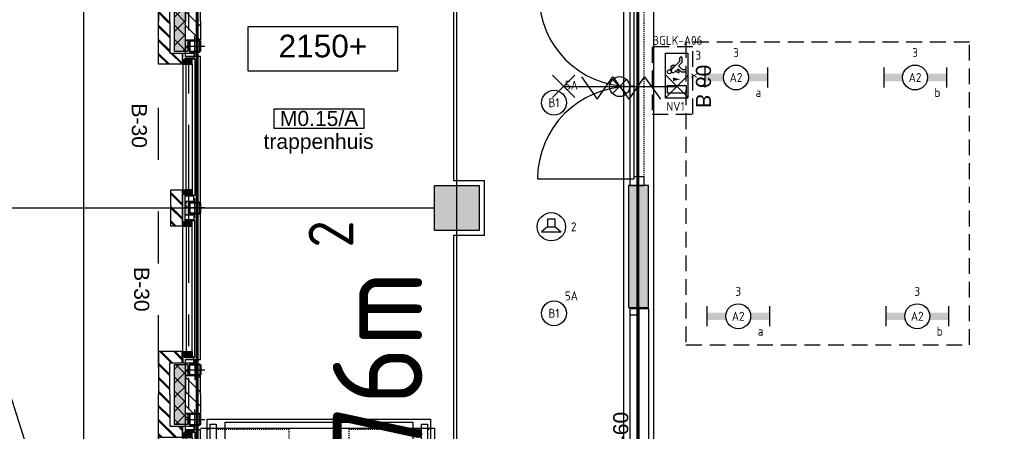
# Model space of a CAD drawing. Header units: millimetres. Extents: x -38031 to 110605, y -22066 to 88711.
# Tile 131 of 150: x 72464 to 82363, y 33657 to 37792. Entities that reach past the tile are written whole.
import ezdxf
from ezdxf.enums import TextEntityAlignment as Align

# ---------------------------------------------------------------- set-up
doc = ezdxf.new("R2010")
doc.units = ezdxf.units.MM
doc.header["$LTSCALE"] = 50
doc.set_wipeout_variables(frame=1)
for name, pattern in [('HIDDEN', [9.525, 6.35, -3.175]), ('HIDDEN2', [4.7625, 3.175, -1.5875]), ('PHANTOM', [63.5, 31.75, -6.35, 6.35, -6.35, 6.35, -6.35]), ('STYLE_01', [0.41664, 0.20828, -0.20836]), ('STYLE_06', [1.04164, 0.625, -0.20828, 0.06943, -0.13893])]:
    doc.linetypes.add(name, pattern=pattern)
for name, color, linetype in [('AB$1A---_ATTRIB035', 8, 'Continuous'), ('AB$1A---_ATTRIB050', 8, 'Continuous'), ('AL$1A---_ALGEMEEN', 8, 'Continuous'), ('AM$1A---_ARCERING', 8, 'Continuous'), ('AT$1A---_TEKST100', 8, 'Continuous'), ('Bouwkundig', 8, 'Continuous'), ('brandscheiding', 5, 'HIDDEN'), ('EL6311--', 3, 'Continuous'), ('EL6311--nv', 3, 'Continuous'), ('EL6350--', 3, 'Continuous'), ('EL6421--', 3, 'Continuous'), ('EL6511--', 3, 'Continuous'), ('Kastenscheiding', 4, 'PHANTOM'), ('LICHT_TEXT018', 1, 'Continuous'), ('stramien', 1, 'Continuous')]:
    doc.layers.add(name, color=color, linetype=linetype)
doc.styles.add('Arial', font='ARIAL.TTF')
doc.styles.add('BURO-018', font='iso.shx', dxfattribs={"height": 90})
doc.styles.get("Standard").update_dxf_attribs({"font": 'iso.shx'})
pattern_1 = [(135, (0, 0), (70.7107, 70.7107), []), (45, (299.34, -299.34), (70.7107, -70.7107), [])]
pattern_2 = [(45, (0, 0), (70.7107, -70.7107), []), (45, (7.07, -7.07), (70.7107, -70.7107), [])]
pattern_3 = [(45, (0, 0), (70.7107, -70.7107), [])]

# ---------------------------------------------------------------- blocks, each defined once
blk = doc.blocks.new('1115C2J')
at = {"color": 0, "linetype": 'Continuous'}
for p, q in [((-4.5, 5.5), (4.5, 5.5)), ((-4.5, 1), (-4.5, 5.5)), ((-2.68, 4.35), (-3.52, 4.35)), ((-1.94, 3.61), (-2.68, 4.35)), ((-1.24, 4.31), (-1.94, 3.61)), ((-1.37, 3.5), (-0.76, 4.11)), ((-1.24, 4.31), (-1.24, 4.91)), ((-0.76, 4.11), (-0.76, 4.91)), ((2, 5.15), (3.5, 5.15)), ((2, 1.35), (2, 5.15)), ((3.5, 5.15), (3.5, 1.35)), ((4.5, 1), (4.5, 5.5)), ((-2.88, 3.87), (-3.52, 3.87)), ((-1.27, 2.26), (-2.88, 3.87)), ((-1.94, 2.93), (-2.04, 2.83)), ((-2.04, 2.83), (-2.04, 2.34)), ((-0.99, 2.14), (-1.84, 2.14)), ((-1.71, 2.7), (-1.72, 2.7)), ((-1.72, 2.7), (-1.72, 2.46)), ((-1.47, 2.46), (-1.72, 2.46)), ((-1.23, 3.35), (-1.37, 3.5)), ((-0.87, 3.71), (-1.23, 3.35)), ((-0.65, 3.49), (-1.01, 3.13)), ((-0.71, 2.83), (-1.01, 3.13)), ((4.5, 1), (-4.5, 1)), ((2, 1.35), (3.5, 1.35))]:
    blk.add_line(p, q, dxfattribs=at)
blk.add_lwpolyline([(0.75, 4, 0, 0.7, 0), (0.75, 2.5, 0.7, 0.7, 0)], format="xyseb", dxfattribs=at)
blk.add_circle((-0.76, 1.75), 0.4, dxfattribs=at)
for centre, radius, start, end in [((-3.52, 4.11), 0.24, 90, 270), ((-1, 4.91), 0.24, 0, 180), ((-1.84, 2.34), 0.2, 180, 270), ((-0.99, 2.54), 0.4, 225, 45), ((-0.76, 3.6), 0.16, 315, 135)]:
    blk.add_arc(centre, radius, start, end, dxfattribs=at)
at = {"color": 0, "linetype": 'Continuous', "style": 'BURO-018'}
for tag, p in [('E_GKAST', (0, 15.17)), ('E_GROEP', (0, 12.17)), ('E_SGROEP', (4.5, 12.17)), ('E_ARMCODE', (0, 8))]:
    blk.add_attdef(tag, text='', height=1.8, dxfattribs=at).set_placement(p, align=Align.MIDDLE)
at = {"layer": 'EL6350--', "color": 1, "style": 'BURO-018'}
blk.add_text('x', height=1.8, rotation=180, dxfattribs=at).set_placement((0.56, 7.36))
blk = doc.blocks.new('E00024')
at = {"color": 0, "linetype": 'Continuous'}
for p, q in [((-1.41, 1.59), (1.41, 4.41)), ((-1.41, 4.41), (1.41, 1.59))]:
    blk.add_line(p, q, dxfattribs=at)
blk.add_circle((0, 3), 2, dxfattribs=at)
at = {"color": 0, "linetype": 'Continuous', "style": 'BURO-018'}
blk.add_attdef('E_TEXT1', text='', height=1.8, dxfattribs=at).set_placement((0, 7.5), align=Align.MIDDLE)
at = {"color": 0, "linetype": 'Continuous', "style": 'BURO-018', "flags": 1}
blk.add_attdef('E_MATCODE', (0, 0), '', height=1.8, dxfattribs=at)
blk = doc.blocks.new('1115B6630')
at = {"color": 0}
for p, q in [((-6.3, 2), (-6.3, -2)), ((6.3, 2), (6.3, -2))]:
    blk.add_line(p, q, dxfattribs=at)
at = {"color": 0, "linetype": 'Continuous'}
blk.add_circle((0, 0), 2.5, dxfattribs=at)
at = {"color": 0}
for points in [[(-2.5, 0.75), (-6.3, 0.75), (-2.5, -0.75), (-6.3, -0.75)], [(2.5, 0.75), (6.3, 0.75), (2.5, -0.75), (6.3, -0.75)]]:
    blk.add_solid(points, dxfattribs=at)
at = {"color": 0, "linetype": 'Continuous', "style": 'BURO-018'}
for tag, p in [('E_GKAST', (0, 8)), ('E_GROEP', (0, 5)), ('E_SGROEP', (4.5, 5)), ('E_ARMCODE', (0, 0)), ('E_SLET', (4.5, -3))]:
    blk.add_attdef(tag, text='', height=1.8, dxfattribs=at).set_placement(p, align=Align.MIDDLE)
blk = doc.blocks.new('Group-36')
at = {"color": 0}
blk.add_wipeout([(17489.092, 14034.992), (13075, 14034.992), (13075, 614.992), (17489, 614.992), (17489, 848.992), (13309, 848.992), (13309, 13800.992), (17489, 13800.992)], dxfattribs=at).dxf.layer = 'AL$1A---_ALGEMEEN'
at = {"layer": 'AL$1A---_ALGEMEEN', "color": 0}
blk.add_line((13309, 13800.992), (17489, 848.992), dxfattribs=at)
blk = doc.blocks.new('24-trap-school-trede')
at = {"color": 0}
blk.add_wipeout([(-942.5, 240), (942.5, 240), (942.5, 0), (-942.5, 0)], dxfattribs=at).dxf.layer = 'AL$1A---_ALGEMEEN'
at = {"layer": 'AL$1A---_ALGEMEEN', "color": 0}
for p, q in [((-1122.5, 30), (-957.5, 30)), ((957.5, 30), (1122.5, 30))]:
    blk.add_line(p, q, dxfattribs=at)
at = {"layer": 'AL$1A---_ALGEMEEN', "color": 0, "linetype": 'STYLE_01'}
blk.add_line((957.5, 30), (-957.5, 30), dxfattribs=at)
at = {"layer": 'AL$1A---_ALGEMEEN', "color": 0}
blk.add_lwpolyline([(-942.5, 240), (942.5, 240), (942.5, 0), (-942.5, 0)], close=True, dxfattribs=at)
blk = doc.blocks.new('24-trap b_2200 12x240 boven-p')
at = {"layer": 'AL$1A---_ALGEMEEN', "color": 0}
blk.add_blockref('24-trap-school-trede', (-1152.5, -170), dxfattribs=at)
blk.add_lwpolyline([(-30, 100), (-30, -2780), (-2275, -2780), (-2275, 100)], close=True, dxfattribs=at)
blk.add_blockref('24-trap-school-trede', (-1152.5, -410), dxfattribs=at)
blk.add_solid([(-1137.5, -170), (-1110.7, -270), (-1164.3, -270)], dxfattribs=at)
blk.add_blockref('24-trap-school-trede', (-1152.5, -650), dxfattribs=at)
blk.add_blockref('24-trap-school-trede', (-1152.5, -890), dxfattribs=at)
blk.add_blockref('24-trap-school-trede', (-1152.5, -1130), dxfattribs=at)
blk.add_blockref('24-trap-school-trede', (-1152.5, -1370), dxfattribs=at)
blk.add_blockref('24-trap-school-trede', (-1152.5, -1610), dxfattribs=at)
blk.add_blockref('24-trap-school-trede', (-1152.5, -1850), dxfattribs=at)
blk.add_blockref('24-trap-school-trede', (-1152.5, -2090), dxfattribs=at)
blk.add_blockref('24-trap-school-trede', (-1152.5, -2330), dxfattribs=at)
blk.add_blockref('24-trap-school-trede', (-1152.5, -2570), dxfattribs=at)
at = {"layer": 'AL$1A---_ALGEMEEN', "color": 0, "linetype": 'STYLE_01'}
for points in [[(-1455, 0), (-1455, -2487.3), (-2275, -2487.3), (-2275, 0)], [(-30, 0), (-30, -2487.3), (-850, -2487.3), (-850, 0)]]:
    blk.add_lwpolyline(points, close=True, dxfattribs=at)
at = {"layer": 'AL$1A---_ALGEMEEN', "color": 0}
blk.add_blockref('24-trap-school-trede', (-1152.5, -2810), dxfattribs=at)
blk.add_line((-1137.5, -2810), (-1137.5, -170), dxfattribs=at)
at = {"color": 0}
for points in [[(-2185, 50), (-2185, -2672.9), (-2245, -2672.9), (-2245, 50)], [(-60, 50), (-60, -2672.9), (-120, -2672.9), (-120, 50)]]:
    blk.add_wipeout(points, dxfattribs=at).dxf.layer = 'AL$1A---_ALGEMEEN'
at = {"layer": 'AL$1A---_ALGEMEEN', "color": 0}
for points in [[(-2185, 50), (-2185, -2672.9), (-2245, -2672.9), (-2245, 50)], [(-60, 50), (-60, -2672.9), (-120, -2672.9), (-120, 50)]]:
    blk.add_lwpolyline(points, close=True, dxfattribs=at)
blk = doc.blocks.new('peilmaat plg klein')
at = {"layer": 'AL$1A---_ALGEMEEN', "color": 0, "flags": 1}
for tag, p in [('onderdeel', (-750, -634.1)), ('patchnr', (-750, -1043.2)), ('toestelnr', (-750, -1452.3))]:
    blk.add_attdef(tag, p, '', height=227.3, dxfattribs=at)
at = {"color": 0}
blk.add_wipeout([(-750, 225), (750, 225), (750, -225), (-750, -225)], dxfattribs=at).dxf.layer = 'AL$1A---_ALGEMEEN'
at = {"layer": 'AL$1A---_ALGEMEEN', "color": 0}
blk.add_lwpolyline([(-750, 225), (750, 225), (750, -225), (-750, -225)], close=True, dxfattribs=at)
at = {"layer": 'AL$1A---_ALGEMEEN', "color": 0, "style": 'Arial'}
blk.add_attdef('peil', text='', height=227.3, dxfattribs=at).set_placement((0, 141.2), align=Align.TOP_CENTER)
blk = doc.blocks.new('tekst 12 pts')
at = {"layer": 'AL$1A---_ALGEMEEN', "color": 0, "style": 'Arial'}
blk.add_attdef('naam_ruimte', text='', height=151.5, dxfattribs=at).set_placement((0, -41.1), align=Align.TOP_CENTER)
at = {"layer": 'AL$1A---_ALGEMEEN', "color": 0, "flags": 1}
for tag, p in [('oppervlakte', (-264.6, -1003)), ('stramiennummer', (-264.6, -1275.7))]:
    blk.add_attdef(tag, p, '', height=151.5, dxfattribs=at)
blk = doc.blocks.new('ruimtenummer')
at = {"layer": 'AL$1A---_ALGEMEEN', "color": 0, "flags": 1}
for tag, p in [('peil', (-450, -397.1)), ('onderdeel', (-450, -669.8))]:
    blk.add_attdef(tag, p, '', height=151.5, dxfattribs=at)
at = {"color": 0}
blk.add_wipeout([(-450, 100), (450, 100), (450, -100), (-450, -100)], dxfattribs=at).dxf.layer = 'AL$1A---_ALGEMEEN'
at = {"layer": 'AL$1A---_ALGEMEEN', "color": 0}
blk.add_lwpolyline([(-450, 100), (450, 100), (450, -100), (-450, -100)], close=True, dxfattribs=at)
at = {"layer": 'AL$1A---_ALGEMEEN', "color": 0, "style": 'Arial'}
blk.add_attdef('ruimtenummer', text='', height=151.5, dxfattribs=at).set_placement((0, 78), align=Align.TOP_CENTER)
blk = doc.blocks.new('txt-brandw.60')
at = {"color": 0}
blk.add_wipeout([(-223.3, -118.5), (223.3, -118.5), (223.3, 124.9), (-223.3, 124.9)], dxfattribs=at).dxf.layer = 'AL$1A---_ALGEMEEN'
at = {"layer": 'AT$1A---_TEKST100', "insert": (0, -112.2), "char_height": 151.525, "attachment_point": 8, "line_spacing_factor": 0.967741, "style": 'Arial'}
blk.add_mtext('{\\C256;\\lB-60}', dxfattribs=at)
blk = doc.blocks.new('32x_hout-mk 865-p')
at = {"color": 0}
blk.add_wipeout([(-200, 1939.4), (-15, 1939.4), (-15, 9.4), (-200, 9.4)], dxfattribs=at).dxf.layer = 'AL$1A---_ALGEMEEN'
at = {"layer": 'AL$1A---_ALGEMEEN', "color": 0}
blk.add_lwpolyline([(-200, 1939.4), (-15, 1939.4), (-15, 9.4), (-200, 9.4)], close=True, dxfattribs=at)
at = {"color": 0}
blk.add_wipeout([(-200, 1939.4), (-110, 1939.4), (-110, 9.4), (-200, 9.4)], dxfattribs=at).dxf.layer = 'AL$1A---_ALGEMEEN'
at = {"layer": 'AL$1A---_ALGEMEEN', "color": 0}
blk.add_lwpolyline([(-200, 1939.4), (-110, 1939.4), (-110, 9.4), (-200, 9.4)], close=True, dxfattribs=at)
at = {"layer": 'AL$1A---_ALGEMEEN', "color": 0, "rotation": 90}
blk.add_blockref('txt-brandw.60', (-327.7, 679.1), dxfattribs=at)
at = {"color": 0}
for points in [[(-200, 1939.4), (-110, 1939.4), (-110, 1872.4), (-200, 1872.4)], [(-200, 76.4), (-110, 76.4), (-110, 9.4), (-200, 9.4)]]:
    blk.add_wipeout(points, dxfattribs=at).dxf.layer = 'AL$1A---_ALGEMEEN'
at = {"layer": 'AL$1A---_ALGEMEEN', "color": 0}
for points in [[(-200, 1939.4), (-110, 1939.4), (-110, 1872.4), (-200, 1872.4)], [(-200, 76.4), (-110, 76.4), (-110, 9.4), (-200, 9.4)]]:
    blk.add_lwpolyline(points, close=True, dxfattribs=at)
blk = doc.blocks.new('Group-68')
at = {"layer": 'AL$1A---_ALGEMEEN', "color": 0}
for p, q in [((-97.5, 382.003125), (127.5, 157.003125)), ((-97.5, 157.003125), (127.5, 382.003125))]:
    blk.add_line(p, q, dxfattribs=at)
at = {"layer": 'AL$1A---_ALGEMEEN', "color": 0, "flags": 1}
blk.add_attdef('B60_30', (-97.5, 157.003125), '', height=0.2, dxfattribs=at)
blk = doc.blocks.new('Group-69')
at = {"layer": 'AL$1A---_ALGEMEEN', "color": 0}
for p, q in [((-97.5, -757.809375), (127.5, -982.809375)), ((-97.5, -982.809375), (127.5, -757.809375))]:
    blk.add_line(p, q, dxfattribs=at)
at = {"layer": 'AL$1A---_ALGEMEEN', "color": 0, "flags": 1}
blk.add_attdef('B60_30', (-97.5, -982.809375), '', height=0.2, dxfattribs=at)
blk = doc.blocks.new('WBDBO 60 min')
at = {"layer": 'AL$1A---_ALGEMEEN', "color": 0}
blk.add_line((15, -870.3), (15, 269.5), dxfattribs=at)
for name in ['Group-68', 'Group-69']:
    blk.add_blockref(name, (0, 0), dxfattribs=at)
at = {"layer": 'AT$1A---_TEKST100', "style": 'Arial'}
blk.add_text('B 60', height=151.52, dxfattribs=at).set_placement((15, 413.9), align=Align.BOTTOM_CENTER)
blk = doc.blocks.new('WBDBO 60 min.zelfsl.')
at = {"layer": 'AL$1A---_ALGEMEEN', "color": 0}
blk.add_lwpolyline([(112.5, -692.4), (-112.5, -533.5), (112.5, -374.7), (-112.5, -215.8), (112.5, -57), (-112.5, 101.9)], dxfattribs=at)
blk.add_blockref('WBDBO 60 min', (0, 0), dxfattribs=at)
blk = doc.blocks.new('32x_hout-mk 866-p')
at = {"color": 0}
blk.add_wipeout([(-200, 6435.5), (-200, 0.5), (-61, 0.5), (-61, 6435.5)], dxfattribs=at).dxf.layer = 'AL$1A---_ALGEMEEN'
at = {"layer": 'AL$1A---_ALGEMEEN', "color": 0}
for p, q in [((-61, 6435.5), (-200, 6435.5)), ((-175, 1912.5), (-1105, 1912.5))]:
    blk.add_line(p, q, dxfattribs=at)
at = {"layer": 'AL$1A---_ALGEMEEN', "color": 0, "flags": 128}
blk.add_lwpolyline([(-200, 6435.5), (-200, 0.5), (-61, 0.5)], dxfattribs=at)
at = {"color": 0}
for points in [[(-84, 6345.5), (-69, 6345.5), (-69, 5440.9), (-84, 5440.9)], [(-84, 4385.5), (-69, 4385.5), (-69, 3480.5), (-84, 3480.5)], [(-84, 3390.5), (-69, 3390.5), (-69, 2490.5), (-84, 2490.5)], [(-84, 2400.5), (-69, 2400.5), (-69, 1977.5), (-84, 1977.5)], [(-200, 90.5), (-61, 90.5), (-61, 0.5), (-200, 0.5)]]:
    blk.add_wipeout(points, dxfattribs=at).dxf.layer = 'AL$1A---_ALGEMEEN'
at = {"layer": 'AL$1A---_ALGEMEEN', "color": 0}
blk.add_line((-175, 65.5), (-1130, 65.5), dxfattribs=at)
for points in [[(-84, 6345.5), (-69, 6345.5), (-69, 5440.9), (-84, 5440.9)], [(-84, 4385.5), (-69, 4385.5), (-69, 3480.5), (-84, 3480.5)], [(-84, 3390.5), (-69, 3390.5), (-69, 2490.5), (-84, 2490.5)], [(-84, 2400.5), (-69, 2400.5), (-69, 1977.5), (-84, 1977.5)], [(-200, 90.5), (-61, 90.5), (-61, 0.5), (-200, 0.5)]]:
    blk.add_lwpolyline(points, close=True, dxfattribs=at)
at = {"color": 0}
for points in [[(-200, 6435.5), (-61, 6435.5), (-61, 6345.5), (-200, 6345.5)], [(-200, 5445.5), (-61, 5445.5), (-61, 5355.5), (-200, 5355.5)], [(-200, 3480.5), (-61, 3480.5), (-61, 3390.5), (-200, 3390.5)], [(-200, 2490.5), (-61, 2490.5), (-61, 2400.5), (-200, 2400.5)], [(-200, 1977.5), (-61, 1977.5), (-61, 1887.5), (-200, 1887.5)], [(-200, 995.5), (-160, 995.5), (-160, 65.5), (-200, 65.5)]]:
    blk.add_wipeout(points, dxfattribs=at).dxf.layer = 'AL$1A---_ALGEMEEN'
at = {"layer": 'AM$1A---_ARCERING', "linetype": 'Continuous', "lineweight": 0}
for points in [[(-152, 6345.5), (-144, 6345.5), (-144, 5445.5), (-152, 5445.5)], [(-144, 6345.5), (-84, 6345.5), (-84, 5445.5), (-144, 5445.5)], [(-152, 4385.5), (-144, 4385.5), (-144, 3480.5), (-152, 3480.5)], [(-144, 4385.5), (-84, 4385.5), (-84, 3480.5), (-144, 3480.5)], [(-152, 3390.5), (-144, 3390.5), (-144, 2490.5), (-152, 2490.5)], [(-144, 3390.5), (-84, 3390.5), (-84, 2490.5), (-144, 2490.5)], [(-152, 2400.5), (-144, 2400.5), (-144, 1978.8), (-152, 1978.8)], [(-144, 2400.5), (-84, 2400.5), (-84, 1977.5), (-144, 1977.5)]]:
    blk.add_hatch(color=256, dxfattribs=at).paths.add_polyline_path(points)
at = {"layer": 'AM$1A---_ARCERING', "linetype": 'Continuous', "lineweight": 5}
h = blk.add_hatch(dxfattribs=at)
h.set_pattern_fill('ISOLATIE', color=256, style=0, pattern_type=2)
h.set_pattern_definition(pattern_1)
h.paths.add_polyline_path([(-144, 6345.5), (-84, 6345.5), (-84, 5445.5), (-144, 5445.5)])
h = blk.add_hatch(dxfattribs=at)
h.set_pattern_fill('ISOLATIE', color=256, style=0, pattern_type=2)
h.set_pattern_definition(pattern_1)
h.paths.add_polyline_path([(-144, 4385.5), (-84, 4385.5), (-84, 3480.5), (-144, 3480.5)])
h = blk.add_hatch(dxfattribs=at)
h.set_pattern_fill('ISOLATIE', color=256, style=0, pattern_type=2)
h.set_pattern_definition(pattern_1)
h.paths.add_polyline_path([(-144, 3390.5), (-84, 3390.5), (-84, 2490.5), (-144, 2490.5)])
h = blk.add_hatch(dxfattribs=at)
h.set_pattern_fill('ISOLATIE', color=256, style=0, pattern_type=2)
h.set_pattern_definition(pattern_1)
h.paths.add_polyline_path([(-144, 2400.5), (-84, 2400.5), (-84, 1977.5), (-144, 1977.5)])
at = {"layer": 'AL$1A---_ALGEMEEN', "color": 0, "linetype": 'STYLE_01'}
blk.add_line((-61, 1887.5), (-61, 72.6), dxfattribs=at)
at = {"layer": 'AL$1A---_ALGEMEEN', "color": 0}
for points in [[(-200, 6435.5), (-61, 6435.5), (-61, 6345.5), (-200, 6345.5)], [(-152, 6345.5), (-144, 6345.5), (-144, 5445.5), (-152, 5445.5)], [(-144, 6345.5), (-84, 6345.5), (-84, 5445.5), (-144, 5445.5)], [(-200, 5445.5), (-61, 5445.5), (-61, 5355.5), (-200, 5355.5)], [(-152, 4385.5), (-144, 4385.5), (-144, 3480.5), (-152, 3480.5)], [(-144, 4385.5), (-84, 4385.5), (-84, 3480.5), (-144, 3480.5)], [(-200, 3480.5), (-61, 3480.5), (-61, 3390.5), (-200, 3390.5)], [(-152, 3390.5), (-144, 3390.5), (-144, 2490.5), (-152, 2490.5)], [(-144, 3390.5), (-84, 3390.5), (-84, 2490.5), (-144, 2490.5)], [(-200, 2490.5), (-61, 2490.5), (-61, 2400.5), (-200, 2400.5)], [(-152, 2400.5), (-144, 2400.5), (-144, 1978.8), (-152, 1978.8)], [(-144, 2400.5), (-84, 2400.5), (-84, 1977.5), (-144, 1977.5)], [(-200, 1977.5), (-61, 1977.5), (-61, 1887.5), (-200, 1887.5)], [(-200, 995.5), (-160, 995.5), (-160, 65.5), (-200, 65.5)]]:
    blk.add_lwpolyline(points, close=True, dxfattribs=at)
at = {"color": 0}
for points in [[(-200, 4475.5), (-61, 4475.5), (-61, 4385.5), (-200, 4385.5)], [(-200, 1912.5), (-160, 1912.5), (-160, 998.5), (-200, 998.5)]]:
    blk.add_wipeout(points, dxfattribs=at).dxf.layer = 'AL$1A---_ALGEMEEN'
at = {"layer": 'AL$1A---_ALGEMEEN', "color": 0}
blk.add_line((-200, 4450.5), (-1130, 4450.5), dxfattribs=at)
for points in [[(-200, 4475.5), (-61, 4475.5), (-61, 4385.5), (-200, 4385.5)], [(-200, 1912.5), (-160, 1912.5), (-160, 998.5), (-200, 998.5)]]:
    blk.add_lwpolyline(points, close=True, dxfattribs=at)
for centre, radius, start, end in [((-200, 1912.5), 915.6, 180, 270), ((-200, 65.5), 930, 90, 180)]:
    blk.add_arc(centre, radius, start, end, dxfattribs=at)
at = {"layer": 'AL$1A---_ALGEMEEN', "color": 0, "xscale": -1, "rotation": 270}
blk.add_blockref('WBDBO 60 min.zelfsl.', (3.1, 981.9), dxfattribs=at)
at = {"color": 0}
blk.add_wipeout([(-200, 5380.5), (-129, 5380.5), (-129, 4450.5), (-200, 4450.5)], dxfattribs=at).dxf.layer = 'AL$1A---_ALGEMEEN'
at = {"layer": 'AL$1A---_ALGEMEEN', "color": 0}
blk.add_lwpolyline([(-200, 5380.5), (-129, 5380.5), (-129, 4450.5), (-200, 4450.5)], close=True, dxfattribs=at)
blk.add_arc((-200, 4450.5), 930, 90, 180, dxfattribs=at)
at = {"layer": 'AL$1A---_ALGEMEEN', "color": 0, "xscale": -1, "rotation": 270}
blk.add_blockref('WBDBO 60 min.zelfsl.', (94.6, 4927.2), dxfattribs=at)
blk = doc.blocks.new('zijdetail kozijn midden')
at = {"color": 0}
blk.add_wipeout([(113, -117), (63, -117), (63, -25), (44, -25), (44, -7), (113, -7), (113, -25), (113, -57), (113, -71.9)], dxfattribs=at).dxf.layer = 'AL$1A---_ALGEMEEN'
at = {"layer": 'AM$1A---_ARCERING', "linetype": 'Continuous', "lineweight": 0}
blk.add_hatch(color=256, dxfattribs=at).paths.add_polyline_path([(54.2, -100), (54.2, -128), (56, -128), (56, -28), (31, -28), (31, -5), (0, -5), (0, -100), (22, -100)])
at = {"layer": 'AL$1A---_ALGEMEEN', "color": 0}
for points in [[(54.2, -100), (54.2, -128), (56, -128), (56, -28), (31, -28), (31, -5), (0, -5), (0, -100), (22, -100)], [(113, -117), (63, -117), (63, -25), (44, -25), (44, -7), (113, -7), (113, -25), (113, -57), (113, -71.9)]]:
    blk.add_lwpolyline(points, close=True, dxfattribs=at)
blk = doc.blocks.new('st.k-120x120')
at = {"layer": 'AM$1A---_ARCERING', "linetype": 'Continuous', "lineweight": 0}
h = blk.add_hatch(color=256, dxfattribs=at)
edge = h.paths.add_edge_path()
edge.add_line((-40, -60), (40, -60))
edge.add_arc((40, -40), 20, 270, 360)
edge.add_line((60, -40), (60, 40))
edge.add_arc((40, 40), 20, 0, 90)
edge.add_line((40, 60), (-40, 60))
edge.add_arc((-40, 40), 20, 90, 180)
edge.add_line((-60, 40), (-60, -40))
edge.add_arc((-40, -40), 20, 180, 270)
edge = h.paths.add_edge_path(flags=16)
edge.add_line((-40, -50), (40, -50))
edge.add_arc((40, -40), 10, 270, 360)
edge.add_line((50, -40), (50, 40))
edge.add_arc((40, 40), 10, 0, 90)
edge.add_line((40, 50), (-40, 50))
edge.add_arc((-40, 40), 10, 90, 180)
edge.add_line((-50, 40), (-50, -40))
edge.add_arc((-40, -40), 10, 180, 270)
at = {"layer": 'AL$1A---_ALGEMEEN', "color": 0}
for p, q in [((0, 100), (0, -100)), ((-100, 0), (100, 0))]:
    blk.add_line(p, q, dxfattribs=at)
at = {"layer": 'AL$1A---_ALGEMEEN', "color": 0, "flags": 128}
blk.add_lwpolyline([(-40, -60), (40, -60, 0.414214), (60, -40), (60, 40, 0.414214), (40, 60), (-40, 60, 0.414214), (-60, 40), (-60, -40, 0.414214), (-40, -60, 0.414214)], format="xyb", dxfattribs=at)
blk.add_lwpolyline([(-40, -50), (40, -50, 0.414214), (50, -40), (50, 40, 0.414214), (40, 50), (-40, 50, 0.414214), (-50, 40), (-50, -40, 0.414214)], format="xyb", close=True, dxfattribs=at)
blk = doc.blocks.new('31x_staal-bg-2x mk124-p')
at = {"layer": 'AM$1A---_ARCERING', "linetype": 'Continuous', "lineweight": 0}
blk.add_hatch(color=256, dxfattribs=at).paths.add_polyline_path([(-3017, -270), (-3017, -295), (-3128.5, -295), (-3128.5, -270), (-3318.5, -270), (-3318.5, -160), (-3017, -160)])
at = {"layer": 'AM$1A---_ARCERING', "linetype": 'Continuous', "lineweight": 5}
h = blk.add_hatch(dxfattribs=at)
h.set_pattern_fill('ISOLATIE', color=256, style=0, pattern_type=2)
h.set_pattern_definition(pattern_1)
h.paths.add_polyline_path([(-3017, -270), (-3017, -295), (-3128.5, -295), (-3128.5, -270), (-3318.5, -270), (-3318.5, -160), (-3017, -160)])
at = {"layer": 'AL$1A---_ALGEMEEN', "color": 0, "flags": 128}
for points in [[(-3318.5, -160), (-3017, -160), (-3017, -270)], [(-3017, -270), (-3017, -295), (-3128.5, -295), (-3128.5, -270), (-3318.5, -270)]]:
    blk.add_lwpolyline(points, dxfattribs=at)
at = {"layer": 'AL$1A---_ALGEMEEN', "color": 0}
blk.add_lwpolyline([(-1262, -276), (0, -276), (0, -338), (-1262, -338)], close=True, dxfattribs=at)
blk.add_blockref('zijdetail kozijn midden', (0, -238), dxfattribs=at)
for p, q in [((0, -243), (-1262, -243)), ((54.2, -366), (-1316.2, -366))]:
    blk.add_line(p, q, dxfattribs=at)
at = {"color": 0}
blk.add_wipeout([(-1625, -125), (-1262, -125), (-1262, -238), (-1625, -238)], dxfattribs=at).dxf.layer = 'AL$1A---_ALGEMEEN'
at = {"layer": 'AM$1A---_ARCERING', "linetype": 'Continuous', "lineweight": 5}
h = blk.add_hatch(dxfattribs=at)
h.set_pattern_fill('BAKSTEEN', color=256, style=0, pattern_type=2)
h.set_pattern_definition(pattern_2)
h.paths.add_polyline_path([(-1625, -125), (-1262, -125), (-1262, -238), (-1625, -238)])
at = {"layer": 'AM$1A---_ARCERING', "linetype": 'Continuous', "lineweight": 0}
blk.add_hatch(color=256, dxfattribs=at).paths.add_polyline_path([(-1512, -263), (-1375, -263), (-1375, -300), (-1512, -300)])
at = {"layer": 'AM$1A---_ARCERING', "linetype": 'Continuous', "lineweight": 5}
h = blk.add_hatch(dxfattribs=at)
h.set_pattern_fill('ISOLATIE', color=256, style=0, pattern_type=2)
h.set_pattern_definition(pattern_1)
h.paths.add_polyline_path([(-1512, -263), (-1375, -263), (-1375, -300), (-1512, -300)])
at = {"layer": 'AL$1A---_ALGEMEEN', "color": 0}
for points in [[(-1625, -125), (-1262, -125), (-1262, -238), (-1625, -238)], [(-1625, -276), (-2887, -276), (-2887, -338), (-1625, -338)], [(-1512, -263), (-1375, -263), (-1375, -300), (-1512, -300)]]:
    blk.add_lwpolyline(points, close=True, dxfattribs=at)
at = {"layer": 'AL$1A---_ALGEMEEN', "color": 0, "rotation": 90}
blk.add_blockref('st.k-120x120', (-1443.5, -365), dxfattribs=at)
at = {"layer": 'AL$1A---_ALGEMEEN', "color": 0, "xscale": -1}
blk.add_blockref('zijdetail kozijn midden', (-2887, -238), dxfattribs=at)
at = {"layer": 'AL$1A---_ALGEMEEN', "color": 0}
for p, q in [((-2887, -243), (-1625, -243)), ((-2941.2, -366), (-1570.8, -366))]:
    blk.add_line(p, q, dxfattribs=at)
blk.add_lwpolyline([(-3318.5, -270), (-2965, -270), (-2965, -420), (-1547, -420.1), (78, -420), (78, -270), (431.5, -270)], dxfattribs=at)
blk.add_blockref('zijdetail kozijn midden', (-1625, -238), dxfattribs=at)
at = {"layer": 'AL$1A---_ALGEMEEN', "color": 0, "xscale": -1}
blk.add_blockref('zijdetail kozijn midden', (-1262, -238), dxfattribs=at)
at = {"color": 0}
for points in [[(-2887, -238), (-2887, 0), (-3318.5, 0), (-3318.5, -113), (-3000, -113), (-3000, -238)], [(0, -238), (0, 0), (431.5, 0), (431.5, -113), (113, -113), (113, -238)]]:
    blk.add_wipeout(points, dxfattribs=at).dxf.layer = 'AL$1A---_ALGEMEEN'
at = {"layer": 'AM$1A---_ARCERING', "linetype": 'Continuous', "lineweight": 5}
h = blk.add_hatch(dxfattribs=at)
h.set_pattern_fill('BAKSTEEN', color=256, style=0, pattern_type=2)
h.set_pattern_definition(pattern_2)
h.paths.add_polyline_path([(-2887, -238), (-2887, 0), (-3318.5, 0), (-3318.5, -113), (-3000, -113), (-3000, -238)])
h = blk.add_hatch(dxfattribs=at)
h.set_pattern_fill('BAKSTEEN', color=256, style=0, pattern_type=2)
h.set_pattern_definition(pattern_2)
h.paths.add_polyline_path([(0, -238), (0, 0), (431.5, 0), (431.5, -113), (113, -113), (113, -238)])
at = {"layer": 'AM$1A---_ARCERING', "linetype": 'Continuous', "lineweight": 0}
blk.add_hatch(color=256, dxfattribs=at).paths.add_polyline_path([(431.5, -270), (241.5, -270), (241.5, -295), (130, -295), (130, -160), (431.5, -160)])
at = {"layer": 'AM$1A---_ARCERING', "linetype": 'Continuous', "lineweight": 5}
h = blk.add_hatch(dxfattribs=at)
h.set_pattern_fill('ISOLATIE', color=256, style=0, pattern_type=2)
h.set_pattern_definition(pattern_1)
edge = h.paths.add_edge_path()
edge.add_line((431.5, -270), (241.5, -270))
edge.add_line((241.5, -270), (241.5, -295))
edge.add_line((241.5, -295), (130, -295))
edge.add_line((130, -295), (130, -160))
edge.add_line((130, -160), (431.5, -160))
at = {"layer": 'AL$1A---_ALGEMEEN', "color": 0, "flags": 128}
for points in [[(-2887, -238), (-2887, 0), (-3318.5, 0)], [(0, -238), (0, 0), (431.5, 0)], [(-3318.5, -113), (-3000, -113), (-3000, -238), (-2887, -238)], [(431.5, -113), (113, -113), (113, -238), (0, -238)]]:
    blk.add_lwpolyline(points, dxfattribs=at)
at = {"layer": 'AL$1A---_ALGEMEEN', "color": 0}
blk.add_lwpolyline([(431.5, -270), (241.5, -270), (241.5, -295), (130, -295), (130, -160), (431.5, -160)], dxfattribs=at)
at = {"color": 0}
blk.add_wipeout([(-1581, -245), (-1306, -245), (-1306, -263), (-1581, -263)], dxfattribs=at).dxf.layer = 'AL$1A---_ALGEMEEN'
at = {"layer": 'AM$1A---_ARCERING', "linetype": 'Continuous', "lineweight": 5}
h = blk.add_hatch(dxfattribs=at)
h.set_pattern_fill('1_100_LICHTE_WAND__', color=256, style=0, pattern_type=2)
h.set_pattern_definition([(0, (0, 0), (2e-14, -250), []), (0, (2e-15, -25), (2e-14, -250), []), (0, (3e-15, -50), (2e-14, -250), []), (0, (5e-15, -75), (2e-14, -250), []), (0, (6e-15, -100), (2e-14, -250), []), (0, (3e-14, -500), (2e-14, -250), [])])
h.paths.add_polyline_path([(-1581, -245), (-1306, -245), (-1306, -263), (-1581, -263)])
at = {"layer": 'AL$1A---_ALGEMEEN', "color": 0}
blk.add_lwpolyline([(-1581, -245), (-1306, -245), (-1306, -263), (-1581, -263)], close=True, dxfattribs=at)
at = {"color": 0}
for points in [[(-3128.5, -270), (-3318.5, -270), (-3318.5, -420), (-3128.5, -420)], [(241.5, -270), (431.5, -270), (431.5, -420), (241.5, -420)]]:
    blk.add_wipeout(points, dxfattribs=at).dxf.layer = 'AL$1A---_ALGEMEEN'
at = {"layer": 'AM$1A---_ARCERING', "linetype": 'Continuous', "lineweight": 5}
h = blk.add_hatch(dxfattribs=at)
h.set_pattern_fill('KALKZANDSTEEN', color=256, style=0, pattern_type=2)
h.set_pattern_definition(pattern_3)
h.paths.add_polyline_path([(-3128.5, -270), (-3318.5, -270), (-3318.5, -420), (-3128.5, -420)])
h = blk.add_hatch(dxfattribs=at)
h.set_pattern_fill('KALKZANDSTEEN', color=256, style=0, pattern_type=2)
h.set_pattern_definition(pattern_3)
h.paths.add_polyline_path([(241.5, -270), (431.5, -270), (431.5, -420), (241.5, -420)])
at = {"layer": 'AL$1A---_ALGEMEEN', "color": 0}
for p, q in [((-3128.5, -270), (-3318.5, -270)), ((241.5, -270), (431.5, -270))]:
    blk.add_line(p, q, dxfattribs=at)
at = {"layer": 'AL$1A---_ALGEMEEN', "color": 0, "flags": 128}
for points in [[(-3318.5, -420), (-3128.5, -420), (-3128.5, -270)], [(431.5, -420), (241.5, -420), (241.5, -270)]]:
    blk.add_lwpolyline(points, dxfattribs=at)
at = {"layer": 'AL$1A---_ALGEMEEN', "color": 0, "xscale": -1}
blk.add_blockref('st.k-120x120', (-3068.5, -365), dxfattribs=at)
at = {"layer": 'AL$1A---_ALGEMEEN', "color": 0}
blk.add_blockref('st.k-120x120', (181.5, -365), dxfattribs=at)
blk = doc.blocks.new('txt- B-30')
at = {"color": 0}
blk.add_wipeout([(-223.3, -118.5), (223.3, -118.5), (223.3, 124.9), (-223.3, 124.9)], dxfattribs=at).dxf.layer = 'AL$1A---_ALGEMEEN'
at = {"layer": 'AT$1A---_TEKST100', "insert": (0, -112.2), "char_height": 151.525, "attachment_point": 8, "line_spacing_factor": 0.967741, "style": 'Arial'}
blk.add_mtext('{\\C256;\\lB-30}', dxfattribs=at)
blk = doc.blocks.new('kolom 450')
at = {"layer": 'AM$1A---_ARCERING', "linetype": 'Continuous', "lineweight": 0}
blk.add_hatch(color=256, dxfattribs=at).paths.add_polyline_path([(-225, 225), (225, 225), (225, -225), (-225, -225)])
at = {"layer": 'AL$1A---_ALGEMEEN', "color": 0}
blk.add_lwpolyline([(-225, 225), (225, 225), (225, -225), (-225, -225)], close=True, dxfattribs=at)
blk = doc.blocks.new('200254 W 210e 19-03-2008')
at = {"layer": 'stramien', "linetype": 'STYLE_06', "ltscale": 50}
blk.add_line((20571.95, 2703.35), (20571.95, 4240.03), dxfattribs=at)
at = {"layer": 'AL$1A---_ALGEMEEN', "xscale": 0.02, "yscale": 0.02, "zscale": 0.02}
for name, p in [('Group-36', (20161.97, 3587.45)), ('32x_hout-mk 866-p', (20610.75, 3738.44)), ('kolom 450', (20571.95, 3733.95)), ('32x_hout-mk 865-p', (20610.75, 3674.94)), ('24-trap b_2200 12x240 boven-p', (20567.25, 3689.49))]:
    blk.add_blockref(name, p, dxfattribs=at)
at = {"layer": 'AL$1A---_ALGEMEEN'}
ref = blk.add_blockref('peilmaat plg klein', (20545, 3765.95), dxfattribs=dict(at, xscale=0.02, yscale=0.02, zscale=0.02))
ref.add_attrib('peil', '2150+', dxfattribs={"layer": 'AB$1A---_ATTRIB050', "height": 4.546, "style": 'Arial'}).set_placement((20545, 3768.77), align=Align.TOP_CENTER)
ref = blk.add_blockref('tekst 12 pts', (20544.12, 3749.66), dxfattribs=dict(at, xscale=-0.02, yscale=0.02, zscale=0.02))
ref.add_attrib('naam_ruimte', 'trappenhuis', dxfattribs={"layer": 'AB$1A---_ATTRIB035', "height": 3.0305, "style": 'Arial'}).set_placement((20544.12, 3748.84), align=Align.TOP_CENTER)
at = {"layer": 'AM$1A---_ARCERING', "linetype": 'Continuous', "lineweight": 0}
blk.add_hatch(color=256, dxfattribs=at).paths.add_polyline_path([(20606.45, 3713.95), (20610.45, 3713.95), (20610.45, 3738.45), (20606.45, 3738.45)])
at = {"layer": 'AL$1A---_ALGEMEEN', "linetype": 'STYLE_01'}
blk.add_line((20511.95, 3556.16), (20511.95, 3912.08), dxfattribs=at)
at = {"layer": 'AL$1A---_ALGEMEEN'}
for points in [[(20605.49, 3529.2), (20605.53, 3866.2), (20571.27, 3866.15), (20571.27, 3739.45), (20577.45, 3739.45), (20577.45, 3728.45), (20571.27, 3728.45), (20571.27, 3529.2)], [(20709.05, 3655.3), (20710.05, 3655.3), (20710.05, 3651.9), (20698.05, 3651.9), (20698.05, 3599.95), (20999.83, 3599.95), (20999.83, 3786.35), (20611.45, 3786.35), (20611.45, 3587.15), (20680.04, 3587.15), (20680.05, 3651.9), (20629.45, 3651.9), (20629.45, 3655.3)], [(20606.45, 3713.95), (20610.45, 3713.95), (20610.45, 3738.45), (20606.45, 3738.45)]]:
    blk.add_lwpolyline(points, close=True, dxfattribs=at)
blk.add_lwpolyline([(20520.35, 3689.69), (20567.45, 3689.69), (20567.45, 3536.69), (20520.35, 3536.69)], dxfattribs=at)
at = {"layer": 'stramien', "linetype": 'STYLE_06', "ltscale": 50}
blk.add_line((20496.95, 2737.41), (20496.95, 3963.01), dxfattribs=at)
at = {"layer": 'AL$1A---_ALGEMEEN'}
ref = blk.add_blockref('ruimtenummer', (20544.22, 3751.9), dxfattribs=dict(at, xscale=0.02, yscale=0.02, zscale=0.02))
ref.add_attrib('ruimtenummer', 'M0.15/A', dxfattribs={"layer": 'AB$1A---_ATTRIB035', "height": 3.03, "style": 'Arial'}).set_placement((20544.22, 3753.46), align=Align.TOP_CENTER)
at = {"layer": 'AL$1A---_ALGEMEEN', "xscale": 0.02, "yscale": 0.02, "zscale": 0.02, "rotation": 90}
blk.add_blockref('31x_staal-bg-2x mk124-p', (20511.95, 3762.82), dxfattribs=at)
at = {"layer": 'stramien', "linetype": 'STYLE_06', "ltscale": 50}
blk.add_line((19004.75, 3733.95), (21069.77, 3733.95), dxfattribs=at)
at = {"layer": 'AL$1A---_ALGEMEEN', "xscale": 0.02, "yscale": 0.02, "zscale": 0.02}
for name, p, rotation in [('31x_staal-bg-2x mk124-p', (20511.95, 3837.82), 90), ('txt- B-30', (20508.77, 3750.49), 270), ('txt- B-30', (20509.24, 3717.6), 270), ('31x_staal-bg-2x mk124-p', (20511.95, 3687.82), 90)]:
    blk.add_blockref(name, p, dxfattribs=dict(at, rotation=rotation))
blk = doc.blocks.new('1115B3A')
at = {"color": 0, "linetype": 'Continuous'}
blk.add_circle((0, 0), 2.5, dxfattribs=at)
at = {"color": 0, "linetype": 'Continuous', "style": 'BURO-018'}
for tag, p in [('E_GKAST', (0, 8)), ('E_GROEP', (0, 5)), ('E_SGROEP', (4.5, 5)), ('E_ARMCODE', (0, 0)), ('E_SLET', (4.5, -1))]:
    blk.add_attdef(tag, text='', height=1.8, dxfattribs=at).set_placement(p, align=Align.MIDDLE)
blk = doc.blocks.new('E00497')
at = {"color": 0}
for p, q in [((0, 0.75), (1, 2)), ((1, -2), (1, 2)), ((0, 0.75), (-1.5, 0.75)), ((0, -0.75), (0, 0.75)), ((-1.5, -0.75), (0, -0.75)), ((0, -0.75), (1, -2))]:
    blk.add_line(p, q, dxfattribs=at)
blk.add_line((-1.5, 0.75), (-1.5, -0.75))
blk.add_circle((0, 0), 2.84, dxfattribs=at)
at = {"color": 0, "linetype": 'Continuous', "style": 'BURO-018'}
blk.add_attdef('E_TEXT1', text='', height=1.8, dxfattribs=at).set_placement((0, 4.5), align=Align.MIDDLE)
at = {"color": 0, "linetype": 'Continuous', "style": 'BURO-018', "flags": 1}
blk.add_attdef('E_MATCODE', text='', height=1.8, dxfattribs=at).set_placement((0, 0), align=Align.MIDDLE)

msp = doc.modelspace()

# ---------------------------------------------------------------- block references
at = {"layer": 'Bouwkundig', "xscale": 50, "yscale": 50, "zscale": 50}
msp.add_blockref('200254 W 210e 19-03-2008', (-951737.5, -150797.3), dxfattribs=at)

# ---------------------------------------------------------------- next in the draw order: linework, layer by layer
at = {"layer": 'brandscheiding', "const_width": 30}
msp.add_lwpolyline([(74241.3, 25565.7), (78677.9, 25473.1), (78677.9, 42566.5), (74249.2, 42659.2), (74249.2, 25540.5)], dxfattribs=at)
at = {"layer": 'Kastenscheiding'}
msp.add_line((74159.9, 46259.4), (74159.9, 25693.4), dxfattribs=at)
at = {"layer": 'LICHT_TEXT018', "linetype": 'HIDDEN2'}
for points in [[(79162.9, 34524.4), (82012.9, 34524.4), (82012.9, 37566.8), (79162.9, 37566.8)], [(78823.7, 36841.2), (79231.6, 36841.2), (79231.6, 37518), (78823.7, 37518)]]:
    msp.add_lwpolyline(points, close=True, dxfattribs=at)

# ---------------------------------------------------------------- next in the draw order: block references
at = {"layer": 'EL6311--'}
ref = msp.add_blockref('1115B6630', (79665.9, 37211.1), dxfattribs=dict(at, xscale=50, yscale=50, zscale=50))
ref.add_attrib('E_ARMCODE', 'A2', dxfattribs={"layer": '0', "color": 1, "linetype": 'Continuous', "height": 90, "style": 'BURO-018'}).set_placement((79665.9, 37211.1), align=Align.MIDDLE)
ref.add_attrib('E_SLET', 'a', dxfattribs={"layer": '0', "color": 1, "linetype": 'Continuous', "height": 90, "style": 'BURO-018'}).set_placement((79890.9, 37061.1), align=Align.MIDDLE)
ref.add_attrib('E_GROEP', '3', dxfattribs={"layer": '0', "color": 1, "linetype": 'Continuous', "height": 90, "style": 'BURO-018'}).set_placement((79665.9, 37461.1), align=Align.MIDDLE)
ref = msp.add_blockref('1115B6630', (81465.9, 37211.1), dxfattribs=dict(at, xscale=50, yscale=50, zscale=50))
ref.add_attrib('E_ARMCODE', 'A2', dxfattribs={"layer": '0', "color": 1, "linetype": 'Continuous', "height": 90, "style": 'BURO-018'}).set_placement((81465.9, 37211.1), align=Align.MIDDLE)
ref.add_attrib('E_SLET', 'b', dxfattribs={"layer": '0', "color": 1, "linetype": 'Continuous', "height": 90, "style": 'BURO-018'}).set_placement((81690.9, 37061.1), align=Align.MIDDLE)
ref.add_attrib('E_GROEP', '3', dxfattribs={"layer": '0', "color": 1, "linetype": 'Continuous', "height": 90, "style": 'BURO-018'}).set_placement((81465.9, 37461.1), align=Align.MIDDLE)
ref = msp.add_blockref('1115B3A', (77835.6, 36957.9), dxfattribs=dict(at, xscale=50, yscale=50, zscale=50))
ref.add_attrib('E_ARMCODE', 'B1', dxfattribs={"layer": '0', "color": 1, "linetype": 'Continuous', "height": 90, "style": 'BURO-018'}).set_placement((77835.6, 36957.9), align=Align.MIDDLE)
ref.add_attrib('E_GROEP', '5A', dxfattribs={"layer": '0', "color": 1, "linetype": 'Continuous', "height": 90, "style": 'BURO-018'}).set_placement((78010.6, 37132.9), align=Align.MIDDLE)
ref = msp.add_blockref('1115B3A', (77835.6, 34842.1), dxfattribs=dict(at, xscale=50, yscale=50, zscale=50))
ref.add_attrib('E_ARMCODE', 'B1', dxfattribs={"layer": '0', "color": 1, "linetype": 'Continuous', "height": 90, "style": 'BURO-018'}).set_placement((77835.6, 34842.1), align=Align.MIDDLE)
ref.add_attrib('E_GROEP', '5A', dxfattribs={"layer": '0', "color": 1, "linetype": 'Continuous', "height": 90, "style": 'BURO-018'}).set_placement((78010.6, 35017.1), align=Align.MIDDLE)
ref = msp.add_blockref('1115B6630', (79687.9, 34812.4), dxfattribs=dict(at, xscale=50, yscale=50, zscale=50))
ref.add_attrib('E_ARMCODE', 'A2', dxfattribs={"layer": '0', "color": 1, "linetype": 'Continuous', "height": 90, "style": 'BURO-018'}).set_placement((79687.9, 34812.4), align=Align.MIDDLE)
ref.add_attrib('E_SLET', 'a', dxfattribs={"layer": '0', "color": 1, "linetype": 'Continuous', "height": 90, "style": 'BURO-018'}).set_placement((79912.9, 34662.4), align=Align.MIDDLE)
ref.add_attrib('E_GROEP', '3', dxfattribs={"layer": '0', "color": 1, "linetype": 'Continuous', "height": 90, "style": 'BURO-018'}).set_placement((79687.9, 35062.4), align=Align.MIDDLE)
ref = msp.add_blockref('1115B6630', (81487.9, 34812.4), dxfattribs=dict(at, xscale=50, yscale=50, zscale=50))
ref.add_attrib('E_ARMCODE', 'A2', dxfattribs={"layer": '0', "color": 1, "linetype": 'Continuous', "height": 90, "style": 'BURO-018'}).set_placement((81487.9, 34812.4), align=Align.MIDDLE)
ref.add_attrib('E_SLET', 'b', dxfattribs={"layer": '0', "color": 1, "linetype": 'Continuous', "height": 90, "style": 'BURO-018'}).set_placement((81712.9, 34662.4), align=Align.MIDDLE)
ref.add_attrib('E_GROEP', '3', dxfattribs={"layer": '0', "color": 1, "linetype": 'Continuous', "height": 90, "style": 'BURO-018'}).set_placement((81487.9, 35062.4), align=Align.MIDDLE)
at = {"layer": 'EL6311--nv', "color": 0}
ref = msp.add_blockref('1115C2J', (78907.6, 37230.3), dxfattribs=dict(at, xscale=50, yscale=50, zscale=50, rotation=270))
ref.add_attrib('E_ARMCODE', 'NV1', dxfattribs={"layer": '0', "color": 1, "linetype": 'Continuous', "height": 90, "style": 'BURO-018'}).set_placement((79147.8, 36875.5), align=Align.RIGHT)
ref.add_attrib('E_GROEP', '3', dxfattribs={"layer": '0', "color": 1, "linetype": 'Continuous', "height": 90, "style": 'BURO-018'}).set_placement((79286.1, 37435.3), align=Align.MIDDLE)
ref.add_attrib('E_GKAST', 'BGLK-A06', dxfattribs={"layer": '0', "color": 1, "linetype": 'Continuous', "height": 90, "style": 'BURO-018'}).set_placement((79075.6, 37584.1), align=Align.MIDDLE)
at = {"layer": 'EL6421--', "linetype": 'HIDDEN2'}
ref = msp.add_blockref('E00497', (77809, 35711.2), dxfattribs=dict(at, xscale=50, yscale=50, zscale=50, rotation=270))
ref.add_attrib('E_TEXT1', '2', dxfattribs={"layer": '0', "color": 1, "linetype": 'Continuous', "height": 90, "style": 'BURO-018'}).set_placement((78034, 35711.2), align=Align.MIDDLE)
at = {"layer": 'EL6511--', "xscale": 50, "yscale": 50, "zscale": 50}
msp.add_blockref('E00024', (78495.4, 36969.7), dxfattribs=at)

# ---------------------------------------------------------------- next in the draw order: texts
at = {"layer": 'brandscheiding', "style": 'BURO-018'}
for s, height, p in [('2', 450, (75817.9, 35500.9)), ('76m', 900, (76512.1, 33356))]:
    msp.add_text(s, height=height, rotation=90, dxfattribs=at).set_placement(p)

doc.saveas('drawing.dxf')
